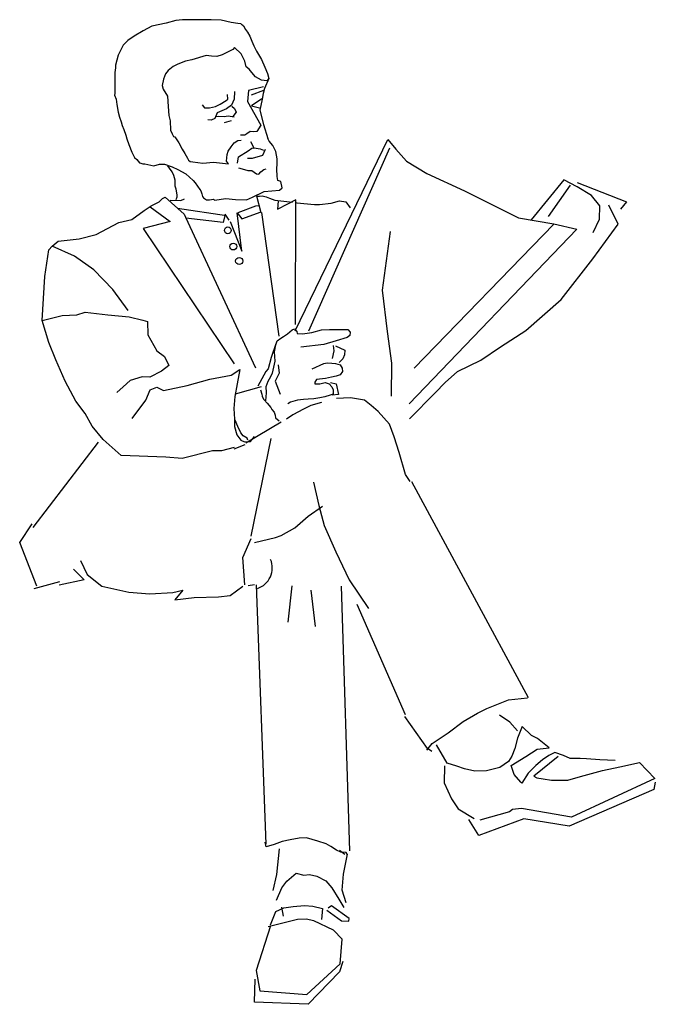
# Model space of a CAD drawing. Extents: x 2.65 to 3.46, y 4.45 to 5.7.
import ezdxf

# ---------------------------------------------------------------- set-up
doc = ezdxf.new("R2010")
doc.units = 0
doc.header["$MEASUREMENT"] = 0
doc.layers.get('0').update_dxf_attribs({"linetype": 'CONTINUOUS'})

# ---------------------------------------------------------------- blocks, each defined once
blk = doc.blocks.new('FIGDHOMS')
at = {"linetype": 'Continuous'}
for points in [[(-0.0634, 1.248), (-0.067, 1.2482), (-0.0754, 1.2497), (-0.0884, 1.2523), (-0.1013, 1.2527), (-0.1152, 1.2528), (-0.1283, 1.2529), (-0.1376, 1.2531), (-0.146, 1.2522), (-0.1585, 1.2487), (-0.1766, 1.245), (-0.1878, 1.239), (-0.1992, 1.232), (-0.2072, 1.2264), (-0.2132, 1.2206), (-0.2196, 1.2081), (-0.223, 1.1951), (-0.2228, 1.1917), (-0.2238, 1.1858), (-0.224, 1.1727), (-0.2239, 1.1591), (-0.2242, 1.1568), (-0.222, 1.1519), (-0.2212, 1.1451), (-0.2198, 1.1352), (-0.218, 1.129), (-0.2158, 1.1229), (-0.2146, 1.1185), (-0.2125, 1.1133), (-0.21, 1.106), (-0.2084, 1.1015), (-0.2059, 1.094), (-0.2021, 1.0844), (-0.1989, 1.0775), (-0.1958, 1.0749), (-0.1925, 1.0709), (-0.1909, 1.0702), (-0.1883, 1.0693), (-0.1856, 1.0693), (-0.1743, 1.0671), (-0.1669, 1.0691), (-0.1607, 1.0692), (-0.1508, 1.0655), (-0.1437, 1.0621), (-0.1335, 1.0567), (-0.1287, 1.0527), (-0.1241, 1.0483), (-0.1215, 1.0451), (-0.1155, 1.0366), (-0.1143, 1.035), (-0.1129, 1.0313), (-0.1122, 1.028), (-0.111, 1.0261), (-0.1069, 1.0235), (-0.1033, 1.0235), (-0.0982, 1.0243), (-0.0968, 1.0232), (-0.0823, 1.0254), (-0.0703, 1.0241), (-0.0562, 1.0238), (-0.0486, 1.0271), (-0.0336, 1.0341), (-0.0142, 1.036), (-0.0107, 1.0391), (-0.0123, 1.0471), (-0.016, 1.0484), (-0.017, 1.0535), (-0.0173, 1.0633), (-0.0172, 1.0697), (-0.017, 1.0758), (-0.0186, 1.0854), (-0.0225, 1.0929), (-0.027, 1.0982), (-0.029, 1.1018)], [(-0.0629, 1.2477), (-0.0599, 1.2452), (-0.0573, 1.2407), (-0.0546, 1.2373), (-0.0518, 1.2322), (-0.0493, 1.2257), (-0.0468, 1.22), (-0.0434, 1.2131), (-0.037, 1.2023), (-0.0329, 1.1926), (-0.0295, 1.1845), (-0.0278, 1.1783), (-0.0301, 1.1753), (-0.0371, 1.1762), (-0.0444, 1.1801), (-0.0491, 1.1859), (-0.0525, 1.1899), (-0.0566, 1.1929), (-0.0583, 1.2003), (-0.063, 1.2095), (-0.0712, 1.2177), (-0.0733, 1.215), (-0.0871, 1.2085), (-0.0938, 1.206), (-0.1006, 1.2067), (-0.1076, 1.2075), (-0.1258, 1.2018), (-0.1337, 1.2003), (-0.1435, 1.1965), (-0.1495, 1.1936), (-0.1561, 1.1884), (-0.1595, 1.184), (-0.1619, 1.1772), (-0.1634, 1.1693), (-0.1622, 1.1644), (-0.1567, 1.1555), (-0.1558, 1.1427), (-0.1549, 1.1312), (-0.1532, 1.1241), (-0.1529, 1.1123), (-0.1508, 1.1075), (-0.149, 1.1045), (-0.1474, 1.104), (-0.1422, 1.0961), (-0.1379, 1.088), (-0.1348, 1.0828), (-0.1312, 1.0769), (-0.1299, 1.0742), (-0.128, 1.0725), (-0.1246, 1.072), (-0.1117, 1.0702), (-0.0983, 1.0718), (-0.0903, 1.0707), (-0.079, 1.0694), (-0.0816, 1.0731), (-0.0808, 1.0812), (-0.0795, 1.0857), (-0.0756, 1.0911), (-0.0716, 1.0961), (-0.067, 1.0991), (-0.0629, 1.0996)], [(-0.0343, 1.1674), (-0.0535, 1.1628), (-0.0548, 1.1489), (-0.0377, 1.1188), (-0.0429, 1.1105), (-0.0472, 1.1104), (-0.0515, 1.1105), (-0.0555, 1.1075), (-0.0582, 1.1061), (-0.0637, 1.1059)], [(-0.0278, 1.1783), (-0.0333, 1.1655)], [(-0.1124, 1.1446), (-0.1094, 1.1407), (-0.1031, 1.141), (-0.0956, 1.1426), (-0.0895, 1.1455), (-0.0821, 1.15), (-0.08, 1.152), (-0.0803, 1.1578)], [(-0.0713, 1.1618), (-0.0718, 1.152), (-0.075, 1.1442), (-0.0817, 1.1397), (-0.0877, 1.1369), (-0.0933, 1.1346), (-0.0965, 1.1271), (-0.1009, 1.1253), (-0.1052, 1.1255)], [(-0.0495, 1.1575), (-0.034, 1.1635)], [(-0.0333, 1.1655), (-0.0347, 1.1592), (-0.0363, 1.1518), (-0.0392, 1.1379), (-0.0344, 1.1197), (-0.029, 1.1018)], [(-0.0747, 1.143), (-0.0713, 1.1399), (-0.0691, 1.1354), (-0.0734, 1.1298)], [(-0.0365, 1.1525), (-0.0495, 1.1432), (-0.038, 1.1404)], [(-0.0952, 1.1297), (-0.0913, 1.1301), (-0.0844, 1.1297), (-0.0794, 1.1306), (-0.072, 1.1294)], [(-0.0843, 1.1221), (-0.075, 1.1248)], [(-0.0508, 1.098), (-0.0463, 1.0892)], [(0.0061, 0.8567), (0.1241, 1.1005), (0.1342, 1.088), (0.1478, 1.0727), (0.1738, 1.0571), (0.2217, 1.035), (0.2907, 1.0009), (0.3356, 0.9929), (0.3649, 0.9865), (0.1511, 0.7637)], [(-0.0674, 1.0705), (-0.0662, 1.0784), (-0.0541, 1.0859), (-0.0491, 1.0893), (-0.0463, 1.0897), (-0.0387, 1.0887), (-0.0346, 1.087)], [(-0.0323, 1.0879), (-0.0356, 1.08), (-0.0488, 1.0764), (-0.0546, 1.0763)], [(0.0233, 0.8568), (0.1267, 1.09)], [(-0.1458, 1.0241), (-0.1445, 1.0276), (-0.1445, 1.0302), (-0.1458, 1.0371), (-0.1468, 1.0411), (-0.1471, 1.0485), (-0.1488, 1.0547), (-0.1507, 1.0591), (-0.1541, 1.0639), (-0.1564, 1.0668)], [(-0.0661, 1.0645), (-0.0618, 1.0631), (-0.0544, 1.0612), (-0.0491, 1.0608), (-0.0433, 1.0566), (-0.0402, 1.0565), (-0.0379, 1.0591), (-0.0339, 1.0621), (-0.0312, 1.0631)], [(0.3856, 0.982), (0.3937, 0.9992), (0.394, 1.016), (0.3835, 1.029), (0.3652, 1.0403), (0.3485, 1.0492), (0.3068, 0.9983)], [(0.3563, 1.0423), (0.3285, 1.0025)], [(0.3651, 1.0458), (0.4282, 1.021), (0.4206, 1.0117)], [(-0.0374, 1.0069), (-0.043, 1.0283), (-0.0394, 1.0284), (-0.0362, 1.0286), (-0.0312, 1.0273), (-0.0268, 1.0257), (-0.0201, 1.0234), (-0.0084, 1.022), (0.0026, 1.0208)], [(-0.1535, 1.0231), (-0.1396, 1.023), (-0.1352, 1.0248)], [(-0.0668, 1.0077), (-0.0442, 1.0159), (-0.0401, 1.0166)], [(0.007, 1.0235), (-0.0163, 1.0116)], [(-0.0161, 1.0114), (-0.0155, 1.0223)], [(0.0064, 0.8647), (0.007, 1.0238)], [(0.007, 1.0201), (0.0079, 1.02), (0.0307, 1.0177), (0.037, 1.0179), (0.0517, 1.0193), (0.0624, 1.0223), (0.0705, 1.0209), (0.0761, 1.0136)], [(0.1516, 0.7449), (0.1843, 0.7779), (0.1969, 0.7908), (0.2128, 0.805), (0.2426, 0.8194), (0.2678, 0.8363), (0.2997, 0.8571), (0.3447, 0.8965), (0.3854, 0.9486), (0.4175, 0.9925), (0.4055, 1.017)], [(-0.1789, 1.0147), (-0.1533, 0.9962), (-0.1879, 0.9873), (-0.0717, 0.8147)], [(-0.1439, 1.0129), (-0.0816, 1.0039)], [(-0.078, 0.9977), (-0.0832, 1.0055), (-0.0856, 0.9948), (-0.1333, 1.0003)], [(-0.0769, 0.9959), (-0.0621, 0.9583), (-0.0681, 1.007), (-0.0621, 0.9993), (-0.0374, 1.0082)], [(-0.0371, 1.0075), (-0.0148, 0.8501)], [(-0.2695, 0.9739), (-0.2476, 0.9796), (-0.2188, 0.9946)], [(0.1574, 0.8093), (0.3356, 0.9925)], [(0.1271, 0.9832), (0.1168, 0.9085), (0.123, 0.8558), (0.1287, 0.8156), (0.1284, 0.7736)], [(-0.2068, 0.8829), (-0.2264, 0.9094), (-0.2508, 0.9346), (-0.2751, 0.9521), (-0.3036, 0.9645)], [(-0.072, 0.7081), (-0.0879, 0.7041), (-0.0996, 0.7038), (-0.138, 0.6941), (-0.1589, 0.696), (-0.2159, 0.6981), (-0.2389, 0.7182), (-0.2526, 0.7352), (-0.2618, 0.7514), (-0.2734, 0.7671), (-0.287, 0.7926), (-0.2989, 0.8197), (-0.3079, 0.8418), (-0.3165, 0.8699), (-0.2909, 0.8763), (-0.2724, 0.877), (-0.2615, 0.8807), (-0.2326, 0.8773), (-0.2058, 0.8747), (-0.1882, 0.8704), (-0.1824, 0.8686), (-0.1817, 0.8518), (-0.1705, 0.8313), (-0.1606, 0.8243), (-0.1549, 0.8126), (-0.1645, 0.8055), (-0.1794, 0.7978), (-0.189, 0.7984), (-0.2045, 0.7934), (-0.2131, 0.7856), (-0.2215, 0.7782)], [(-0.0314, 0.7677), (-0.0307, 0.778), (-0.0309, 0.7861), (-0.0284, 0.7929), (-0.0266, 0.7955), (-0.0228, 0.8028), (-0.0194, 0.8183), (-0.0201, 0.8242), (-0.0203, 0.8302), (-0.0187, 0.8388), (-0.0168, 0.8439), (-0.0124, 0.8474), (-0.009, 0.8494), (-0.0038, 0.8529), (0.0022, 0.858), (0.0051, 0.8594), (0.0082, 0.856), (0.0085, 0.8534), (0.0155, 0.8529), (0.027, 0.8548), (0.0396, 0.858), (0.0499, 0.8585), (0.0585, 0.8584), (0.0665, 0.8585), (0.073, 0.8587), (0.076, 0.8552), (0.0757, 0.8509), (0.0724, 0.8485), (0.0581, 0.8439), (0.0423, 0.8395), (0.013, 0.8358)], [(-0.0185, 0.8402), (-0.0246, 0.8229), (-0.0286, 0.8085), (-0.0314, 0.805), (-0.0418, 0.7862)], [(0.0545, 0.8382), (0.0552, 0.8312), (0.0532, 0.8217)], [(0.0572, 0.8376), (0.0693, 0.832), (0.069, 0.8262), (0.0665, 0.8213), (0.062, 0.8163)], [(0.0276, 0.8085), (0.0425, 0.8151), (0.0468, 0.816), (0.0528, 0.8157), (0.0575, 0.8154), (0.0634, 0.8136), (0.0658, 0.8091), (0.0663, 0.8052), (0.0632, 0.8007), (0.0584, 0.7992), (0.0522, 0.7979), (0.0446, 0.7962), (0.0333, 0.7948), (0.031, 0.7916), (0.0309, 0.7895), (0.0373, 0.7892), (0.0443, 0.7909), (0.0492, 0.7895), (0.0526, 0.7855), (0.0545, 0.7818), (0.0542, 0.7763), (0.0505, 0.7749), (0.0439, 0.7726), (0.0373, 0.7713), (0.0297, 0.7702), (0.0226, 0.7696), (0.0167, 0.7693), (0.0091, 0.7686), (0.0002, 0.7659), (-0.0035, 0.764)], [(-0.2018, 0.7452), (-0.1843, 0.7684), (-0.1788, 0.7816), (-0.1704, 0.7849), (-0.1617, 0.7806), (-0.1316, 0.7871), (-0.1026, 0.7951), (-0.0754, 0.8004), (-0.0647, 0.8074), (-0.0678, 0.7892), (-0.071, 0.7732), (-0.0724, 0.7577), (-0.0715, 0.7442), (-0.0715, 0.7351), (-0.0684, 0.7242), (-0.0634, 0.7174), (-0.0587, 0.7154), (-0.0511, 0.716), (-0.0458, 0.7222)], [(-0.0158, 0.8137), (-0.0143, 0.803), (-0.0197, 0.7929), (-0.0131, 0.7763)], [(0.0508, 0.7911), (0.0582, 0.7891), (0.0612, 0.7759), (0.0531, 0.7747)], [(-0.0701, 0.7764), (-0.037, 0.7858)], [(-0.0383, 0.7816), (-0.0366, 0.7762), (-0.0362, 0.7734), (-0.0346, 0.7699), (-0.0334, 0.7689), (-0.0297, 0.7647), (-0.025, 0.7593), (-0.0239, 0.7566), (-0.0207, 0.7532), (-0.0196, 0.7495), (-0.0192, 0.7459), (-0.0146, 0.7422)], [(0.0393, 0.7655), (0.0259, 0.7617), (0.0166, 0.7571), (0.003, 0.75), (-0.0053, 0.7442)], [(0.1524, 0.6648), (0.1464, 0.6737), (0.1386, 0.7018), (0.1321, 0.7218), (0.1261, 0.7378), (0.1118, 0.7542), (0.1027, 0.7618), (0.0945, 0.7684), (0.0763, 0.7716), (0.0586, 0.7707)], [(-0.0544, 0.7176), (-0.0553, 0.7201), (-0.0602, 0.723), (-0.0632, 0.7267), (-0.0671, 0.7351), (-0.0705, 0.743)], [(-0.0571, 0.7143), (-0.012, 0.7408)], [(-0.2451, 0.7151), (-0.3282, 0.6062)], [(-0.0501, 0.5951), (-0.0248, 0.7196)], [(-0.0718, 0.7063), (-0.0577, 0.7121)], [(0.1541, 0.6649), (0.303, 0.3896)], [(0.0294, 0.664), (0.0359, 0.6345), (0.043, 0.6089), (0.0578, 0.5752), (0.0747, 0.5397), (0.0995, 0.5031)], [(-0.0459, 0.5873), (-0.0193, 0.5934), (-0.0121, 0.596), (0.0056, 0.606), (0.0225, 0.6207), (0.0406, 0.6333)], [(-0.3234, 0.5315), (-0.3451, 0.587), (-0.3291, 0.611)], [(-0.0584, 0.5334), (-0.0607, 0.5679), (-0.0501, 0.5921)], [(-0.2764, 0.5534), (-0.2628, 0.5397), (-0.2949, 0.5329)], [(-0.2678, 0.5642), (-0.2591, 0.5464), (-0.2406, 0.5314), (-0.2059, 0.5239), (-0.1791, 0.5219), (-0.1499, 0.5235), (-0.1374, 0.5265), (-0.1472, 0.514), (-0.1228, 0.517), (-0.0916, 0.518), (-0.0768, 0.5198), (-0.0607, 0.5318)], [(-0.3265, 0.5288), (-0.294, 0.5377)], [(-0.0458, 0.5332), (-0.0541, 0.5321)], [(-0.031, 0.2029), (-0.0435, 0.5332)], [(0.0019, 0.5319), (-0.0033, 0.4857)], [(0.0756, 0.1944), (0.0651, 0.5314)], [(0.0261, 0.5266), (0.0313, 0.4803)], [(0.0845, 0.5088), (0.1461, 0.3683)], [(0.1736, 0.3229), (0.1806, 0.3314), (0.2009, 0.3447), (0.2199, 0.3594), (0.2385, 0.37), (0.2502, 0.3758), (0.2779, 0.3869), (0.3021, 0.3892)], [(0.18, 0.3208), (0.1744, 0.3249), (0.1459, 0.3658)], [(0.2893, 0.3474), (0.2797, 0.3582), (0.2662, 0.3675)], [(0.4138, 0.3095), (0.394, 0.3102), (0.3772, 0.3116), (0.3692, 0.312), (0.3563, 0.3123), (0.3479, 0.3161), (0.3368, 0.3199), (0.329, 0.3161), (0.3211, 0.3105), (0.3128, 0.303), (0.3029, 0.2933), (0.2947, 0.2808), (0.2936, 0.282), (0.285, 0.2917), (0.2813, 0.303), (0.2999, 0.3145), (0.3144, 0.3238), (0.3295, 0.3257), (0.3146, 0.3374), (0.3073, 0.3414), (0.295, 0.3529), (0.2893, 0.3381), (0.2859, 0.3249), (0.282, 0.3149), (0.278, 0.3082), (0.2667, 0.3007), (0.2498, 0.2963), (0.2351, 0.296), (0.2218, 0.299), (0.2119, 0.3023), (0.1996, 0.3062), (0.1859, 0.3297)], [(0.3409, 0.3148), (0.3102, 0.2896), (0.3139, 0.2873), (0.322, 0.2863), (0.3326, 0.2845), (0.3536, 0.2844), (0.3695, 0.289), (0.3974, 0.297), (0.4198, 0.3016), (0.4449, 0.3072), (0.4642, 0.2867), (0.3579, 0.2373), (0.2944, 0.2484), (0.283, 0.247), (0.279, 0.244), (0.2413, 0.2337)], [(0.1962, 0.3026), (0.196, 0.2811), (0.2052, 0.2606), (0.2135, 0.2482), (0.2339, 0.2358)], [(0.4649, 0.2818), (0.4629, 0.2728), (0.3552, 0.2257), (0.2975, 0.2354), (0.2402, 0.2139), (0.2274, 0.2344)], [(0.0722, 0.1903), (0.0711, 0.1923), (0.0643, 0.193), (0.0588, 0.1955), (0.0514, 0.2002), (0.0455, 0.2033), (0.035, 0.2069), (0.0203, 0.211), (0.0109, 0.2108), (-0.0005, 0.2085), (-0.0105, 0.2065), (-0.021, 0.2024), (-0.0311, 0.1997), (-0.0324, 0.2056)], [(-0.022, 0.1439), (-0.0175, 0.1645), (-0.014, 0.1972)], [(0.0624, 0.1954), (0.0691, 0.1903)], [(0.0708, 0.1281), (0.066, 0.1446), (0.0675, 0.1649), (0.0728, 0.1901)], [(-0.0177, 0.1317), (-0.011, 0.1475), (-0.0045, 0.1558), (0.0074, 0.1662), (0.0168, 0.1636), (0.0244, 0.1642), (0.0336, 0.1622), (0.0451, 0.1561), (0.0526, 0.1475), (0.0615, 0.133), (0.068, 0.1225)], [(-0.0256, 0.1003), (-0.0185, 0.1171), (-0.0085, 0.122), (0.0034, 0.1234), (0.0178, 0.1247), (0.0286, 0.1241), (0.0409, 0.1212), (0.0395, 0.1069)], [(-0.0114, 0.1227), (-0.0092, 0.1112)], [(0.0462, 0.1188), (0.0648, 0.1055), (0.0744, 0.1049), (0.0747, 0.1085), (0.0524, 0.1244), (0.0479, 0.1215)], [(-0.0256, 0.0988), (-0.0439, 0.0422), (-0.039, 0.016), (0.0206, 0.0115), (0.0632, 0.0506), (0.0657, 0.0821), (0.0549, 0.0936), (0.0297, 0.1053), (0.0201, 0.1073), (0.0088, 0.1069), (-0.0283, 0.0979)], [(0.0665, 0.0536), (0.0625, 0.0403), (0.0226, -0.0009), (-0.0458, 0.0019), (-0.0449, 0.0311)]]:
    blk.add_lwpolyline(points, dxfattribs=at)
for points in [[(-0.2188, 0.9946), (-0.2023, 0.9986), (-0.1863, 1.01), (-0.1776, 1.0162), (-0.1717, 1.0189), (-0.1675, 1.0211), (-0.1633, 1.0252), (-0.1596, 1.0269), (-0.1353, 1.0055), (-0.1338, 1.0014), (-0.0446, 0.8098)], [(-0.3165, 0.8699), (-0.3129, 0.9262), (-0.3078, 0.9599), (-0.3036, 0.9645), (-0.2962, 0.971), (-0.2695, 0.9739)]]:
    blk.add_lwpolyline(points)
for centre, radius in [((-0.0799, 0.9848), 0.00429), ((-0.0729, 0.9641), 0.00434), ((-0.0654, 0.9457), 0.0045)]:
    blk.add_circle(centre, radius, dxfattribs=at)
blk.add_arc((-0.0506, 0.5549), 0.0274, 287.7713, 23.0909, dxfattribs=at)

msp = doc.modelspace()

# ---------------------------------------------------------------- block references
msp.add_blockref('FIGDHOMS', (2.9998, 4.4518))

doc.saveas('drawing.dxf')
